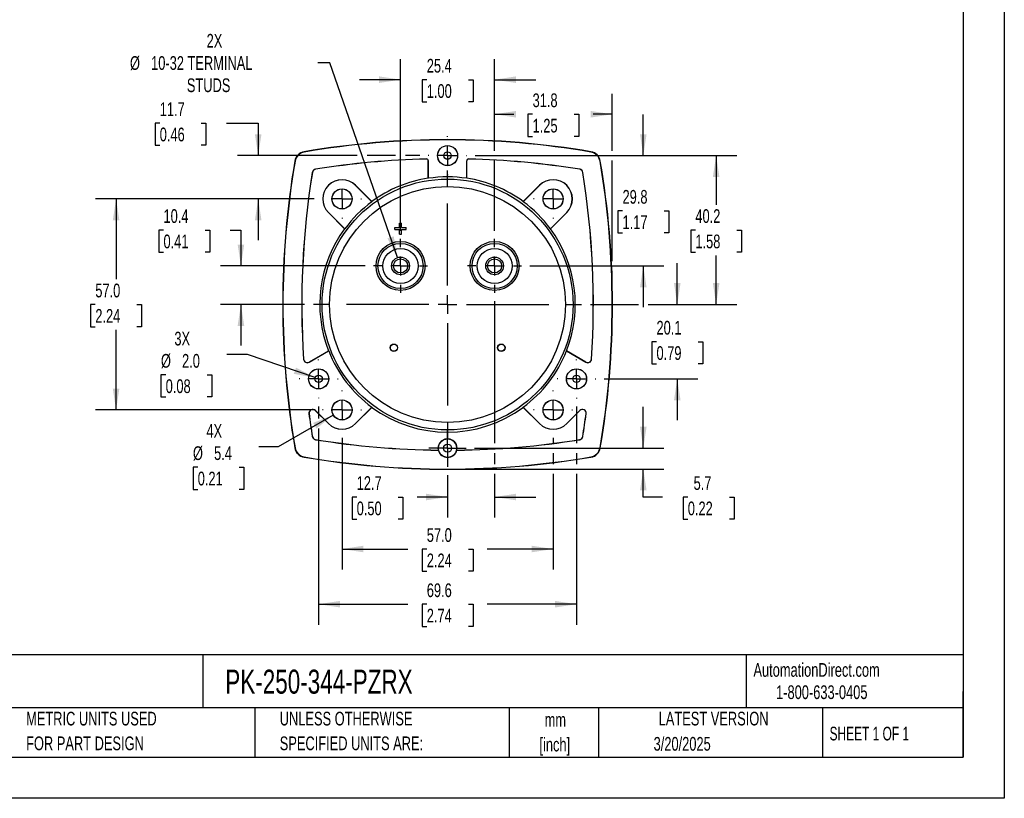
# Model space of a CAD drawing. Header units: millimetres. Extents: x 0 to 489, y 0 to 378.
# Tile 9 of 16: x 223 to 489, y 0 to 210. Entities that reach past the tile are written whole.
import ezdxf

# ---------------------------------------------------------------- set-up
doc = ezdxf.new("R2010")
doc.units = ezdxf.units.MM
doc.header["$LTSCALE"] = 1.75
doc.linetypes.add('CENTERX2', pattern=[20.32, 12.7, -2.54, 2.54, -2.54])
doc.layers.add('CENTER', color=40, linetype='CENTERX2')
doc.layers.add('DIMENSIONS', color=140, linetype='Continuous', lineweight=25)
doc.layers.add('TEXT', color=140, linetype='Continuous', lineweight=25)
doc.styles.add('SLDTEXTSTYLE0', font='TXT', dxfattribs={"width": 0.7})
doc.styles.add('SLDTEXTSTYLE1', font='TXT', dxfattribs={"width": 0.65})
doc.dimstyles.new('SLDDIMSTYLE0', dxfattribs={"dimtxt": 3.776514, "dimasz": 5.7785, "dimexe": 0, "dimexo": 0.0625, "dimgap": 0.944128, "dimtad": 0, "dimtih": 1, "dimtoh": 1, "dimrnd": 1e-09, "dimzin": 4, "dimdsep": 46, "dimtxsty": 'SLDTEXTSTYLE0', "dimsah": 1, "dimcen": 0.09, "dimadec": 0, "dimazin": 1, "dimtfac": 1, "dimtofl": 0, "dimtmove": 0, "dimatfit": 3, "dimfxl": 0, "dimfrac": 2, "dimtolj": 1, "dimtzin": 12, "dimarcsym": 0})
doc.dimstyles.new('SLDDIMSTYLE2', dxfattribs={"dimtxt": 3.776514, "dimasz": 5.7785, "dimexe": 0, "dimexo": 0.0625, "dimgap": 0.944128, "dimtad": 0, "dimtih": 1, "dimtoh": 1, "dimrnd": 1e-09, "dimzin": 12, "dimdsep": 46, "dimtxsty": 'SLDTEXTSTYLE0', "dimsah": 1, "dimcen": 0.09, "dimadec": 0, "dimazin": 3, "dimtfac": 1, "dimtmove": 0, "dimatfit": 0, "dimfxl": 0, "dimfrac": 2, "dimtolj": 1, "dimtzin": 12, "dimarcsym": 0})
doc.dimstyles.new('SLDDIMSTYLE3', dxfattribs={"dimtxt": 3.776514, "dimasz": 5.7785, "dimexe": 0, "dimexo": 0.0625, "dimgap": 0.944128, "dimtad": 0, "dimtih": 1, "dimtoh": 1, "dimrnd": 1e-09, "dimzin": 12, "dimdsep": 46, "dimtxsty": 'SLDTEXTSTYLE0', "dimsah": 1, "dimcen": 0.09, "dimadec": 0, "dimazin": 3, "dimtfac": 1, "dimtofl": 0, "dimtmove": 0, "dimatfit": 3, "dimfxl": 0, "dimfrac": 2, "dimtolj": 1, "dimtzin": 12, "dimarcsym": 0})
doc.dimstyles.new('SLDDIMSTYLE4', dxfattribs={"dimtxt": 3.776514, "dimasz": 5.7785, "dimexe": 0, "dimexo": 0.0625, "dimgap": 0.944128, "dimtad": 0, "dimtih": 1, "dimtoh": 1, "dimrnd": 1e-09, "dimzin": 12, "dimdsep": 46, "dimtxsty": 'SLDTEXTSTYLE0', "dimsah": 1, "dimcen": 0, "dimadec": 0, "dimazin": 3, "dimtfac": 1, "dimtofl": 0, "dimtmove": 0, "dimatfit": 3, "dimfxl": 0, "dimfrac": 2, "dimtolj": 1, "dimtzin": 12, "dimarcsym": 0})
doc.dimstyles.new('SLDDIMSTYLE5', dxfattribs={"dimtxt": 3.776514, "dimasz": 5.7785, "dimexe": 0, "dimexo": 0.0625, "dimgap": 0.944128, "dimtad": 0, "dimtih": 1, "dimtoh": 1, "dimrnd": 1e-09, "dimzin": 12, "dimdsep": 46, "dimtxsty": 'SLDTEXTSTYLE0', "dimsah": 1, "dimcen": 0, "dimadec": 0, "dimazin": 3, "dimtfac": 1, "dimtofl": 0, "dimtmove": 0, "dimatfit": 3, "dimfxl": 0, "dimfrac": 2, "dimtolj": 1, "dimtzin": 12, "dimarcsym": 0})
doc.dimstyles.new('SLDDIMSTYLE6', dxfattribs={"dimtxt": 3.776514, "dimasz": 5.7785, "dimexe": 0, "dimexo": 0.0625, "dimgap": 0.944128, "dimtad": 0, "dimtih": 1, "dimtoh": 1, "dimrnd": 1e-09, "dimzin": 4, "dimdsep": 46, "dimtxsty": 'SLDTEXTSTYLE0', "dimsah": 1, "dimcen": 0, "dimadec": 0, "dimazin": 1, "dimtfac": 1, "dimtofl": 0, "dimtmove": 0, "dimatfit": 3, "dimfxl": 0, "dimfrac": 2, "dimtolj": 1, "dimtzin": 12, "dimarcsym": 0})

# ---------------------------------------------------------------- blocks, each defined once
blk = doc.blocks.new('SW_NOTE_0_1')
at = {"layer": 'TEXT', "color": 0, "linetype": 'CENTERX2', "lineweight": 18, "char_height": 3.704, "attachment_point": 2, "style": 'SLDTEXTSTYLE0'}
for s, insert in [('mm', (4.98, 4.77)), ('[inch]', (4.83, -1.91))]:
    blk.add_mtext(s, dxfattribs=dict(at, insert=insert))
blk = doc.blocks.new('SW_NOTE_0_2')
at = {"layer": 'TEXT', "color": 0, "linetype": 'CENTERX2', "lineweight": 18, "char_height": 3.7042, "attachment_point": 1, "style": 'SLDTEXTSTYLE0'}
for s, insert in [('UNLESS OTHERWISE', (0, 4.77)), ('SPECIFIED UNITS ARE:', (0, -1.91))]:
    blk.add_mtext(s, dxfattribs=dict(at, insert=insert))
blk = doc.blocks.new('SW_NOTE_0_6')
at = {"layer": 'TEXT', "color": 0, "linetype": 'CENTERX2', "lineweight": 18, "char_height": 3.7042, "attachment_point": 1, "style": 'SLDTEXTSTYLE0'}
for s, insert in [('METRIC UNITS USED', (0, 4.77)), ('FOR PART DESIGN', (0, -1.91))]:
    blk.add_mtext(s, dxfattribs=dict(at, insert=insert))
blk = doc.blocks.new('_D_11')
at = {"layer": 'DIMENSIONS'}
for p, q in [((325.93, 153.29), (325.93, 199.65)), ((351.33, 174.91), (351.33, 199.65)), ((325.93, 194.09), (314.82, 194.09)), ((333.02, 194.09), (331.75, 194.09)), ((331.75, 194.09), (331.75, 188.09)), ((344.24, 194.09), (345.51, 194.09)), ((345.51, 194.09), (345.51, 188.09)), ((351.33, 194.09), (362.44, 194.09)), ((331.75, 188.09), (333.02, 188.09)), ((345.51, 188.09), (344.24, 188.09)), ((351.33, 153.29), (351.33, 172.25))]:
    blk.add_line(p, q, dxfattribs=at)
for points in [[(325.93, 194.09), (320.15, 194.98), (320.15, 193.2)], [(351.33, 194.09), (357.11, 193.2), (357.11, 194.98)]]:
    blk.add_solid(points, dxfattribs=at)
at = {"layer": 'DIMENSIONS', "char_height": 3.704, "attachment_point": 1, "style": 'SLDTEXTSTYLE0'}
for s, insert in [('25.4', (333.02, 199.71)), ('1.00', (333.02, 192.87))]:
    blk.add_mtext(s, dxfattribs=dict(at, insert=insert))
blk = doc.blocks.new('_D_12')
at = {"layer": 'DIMENSIONS'}
for p, q in [((351.33, 174.91), (351.33, 190.3)), ((383.08, 174.91), (383.08, 190.3)), ((351.33, 184.75), (356.48, 184.75)), ((361.59, 184.75), (360.32, 184.75)), ((360.32, 184.75), (360.32, 178.74)), ((372.82, 184.75), (374.08, 184.75)), ((374.08, 184.75), (374.08, 178.74)), ((383.08, 184.75), (377.93, 184.75)), ((360.32, 178.74), (361.59, 178.74)), ((374.08, 178.74), (372.82, 178.74)), ((351.33, 153.29), (351.33, 172.25)), ((383.08, 145.11), (383.08, 172.25)), ((383.08, 135.6), (383.08, 142.45))]:
    blk.add_line(p, q, dxfattribs=at)
for points in [[(351.33, 184.75), (357.11, 183.86), (357.11, 185.64)], [(383.08, 184.75), (377.3, 185.64), (377.3, 183.86)]]:
    blk.add_solid(points, dxfattribs=at)
at = {"layer": 'DIMENSIONS', "char_height": 3.704, "attachment_point": 1, "style": 'SLDTEXTSTYLE0'}
for s, insert in [('31.8', (361.59, 190.37)), ('1.25', (361.59, 183.52))]:
    blk.add_mtext(s, dxfattribs=dict(at, insert=insert))
blk = doc.blocks.new('_D_13')
at = {"layer": 'DIMENSIONS'}
for p, q in [((346.09, 173.58), (416.7, 173.58)), ((411.15, 173.58), (411.15, 160.33)), ((405.54, 153.48), (404.27, 153.48)), ((404.27, 153.48), (404.27, 147.48)), ((416.76, 153.48), (418.03, 153.48)), ((418.03, 153.48), (418.03, 147.48)), ((404.27, 147.48), (405.54, 147.48)), ((411.15, 133.38), (411.15, 146.63)), ((418.03, 147.48), (416.76, 147.48)), ((377.26, 133.38), (390.15, 133.38)), ((392.82, 133.38), (416.7, 133.38))]:
    blk.add_line(p, q, dxfattribs=at)
for points in [[(411.15, 173.58), (410.26, 167.8), (412.04, 167.8)], [(411.15, 133.38), (412.04, 139.16), (410.26, 139.16)]]:
    blk.add_solid(points, dxfattribs=at)
at = {"layer": 'DIMENSIONS', "char_height": 3.704, "attachment_point": 1, "style": 'SLDTEXTSTYLE0'}
for s, insert in [('40.2', (405.54, 159.1)), ('1.58', (405.54, 152.25))]:
    blk.add_mtext(s, dxfattribs=dict(at, insert=insert))
blk = doc.blocks.new('_D_14')
at = {"layer": 'DIMENSIONS'}
for p, q in [((391.48, 94.58), (391.48, 105.69)), ((345.91, 94.58), (397.04, 94.58)), ((340.85, 88.93), (397.04, 88.93)), ((391.48, 81.38), (391.48, 88.93)), ((396.68, 81.38), (391.48, 81.38)), ((403.49, 81.38), (402.22, 81.38)), ((402.22, 81.38), (402.22, 75.37)), ((414.71, 81.38), (415.98, 81.38)), ((415.98, 81.38), (415.98, 75.37)), ((402.22, 75.37), (403.49, 75.37)), ((415.98, 75.37), (414.71, 75.37))]:
    blk.add_line(p, q, dxfattribs=at)
for points in [[(391.48, 94.58), (392.37, 100.36), (390.59, 100.36)], [(391.48, 88.93), (390.59, 83.15), (392.37, 83.15)]]:
    blk.add_solid(points, dxfattribs=at)
at = {"layer": 'DIMENSIONS', "char_height": 3.704, "attachment_point": 1, "style": 'SLDTEXTSTYLE0'}
for s, insert in [('5.7', (405.06, 87)), ('0.22', (403.49, 80.15))]:
    blk.add_mtext(s, dxfattribs=dict(at, insert=insert))
blk = doc.blocks.new('_D_15')
at = {"layer": 'DIMENSIONS'}
for p, q in [((303.81, 105.82), (303.81, 102.57)), ((373.44, 105.8), (373.44, 95.91)), ((303.81, 99.9), (303.81, 46.87)), ((373.44, 93.25), (373.44, 90.26)), ((373.44, 87.6), (373.44, 46.87)), ((303.81, 52.43), (327.9, 52.43)), ((333.02, 52.43), (331.75, 52.43)), ((331.75, 52.43), (331.75, 46.43)), ((344.24, 52.43), (345.51, 52.43)), ((345.51, 52.43), (345.51, 46.43)), ((373.44, 52.43), (349.36, 52.43)), ((331.75, 46.43), (333.02, 46.43)), ((345.51, 46.43), (344.24, 46.43))]:
    blk.add_line(p, q, dxfattribs=at)
for points in [[(303.81, 52.43), (309.59, 51.54), (309.59, 53.32)], [(373.44, 52.43), (367.66, 53.32), (367.66, 51.54)]]:
    blk.add_solid(points, dxfattribs=at)
at = {"layer": 'DIMENSIONS', "char_height": 3.704, "attachment_point": 1, "style": 'SLDTEXTSTYLE0'}
for s, insert in [('69.6', (333.02, 58.05)), ('2.74', (333.02, 51.2))]:
    blk.add_mtext(s, dxfattribs=dict(at, insert=insert))
blk = doc.blocks.new('_D_16')
at = {"layer": 'DIMENSIONS'}
for p, q in [((260.91, 182.36), (259.64, 182.36)), ((259.64, 182.36), (259.64, 176.36)), ((272.13, 182.36), (273.4, 182.36)), ((273.4, 182.36), (273.4, 176.36)), ((278.94, 182.36), (287.5, 182.36)), ((287.5, 182.36), (287.5, 173.58)), ((259.64, 176.36), (260.91, 176.36)), ((273.4, 176.36), (272.13, 176.36)), ((314.22, 173.58), (281.94, 173.58)), ((324.6, 173.58), (316.89, 173.58)), ((331.17, 173.58), (327.26, 173.58)), ((302.65, 161.88), (281.94, 161.88)), ((287.5, 161.88), (287.5, 150.77))]:
    blk.add_line(p, q, dxfattribs=at)
for points in [[(287.5, 173.58), (288.39, 179.36), (286.61, 179.36)], [(287.5, 161.88), (286.61, 156.1), (288.39, 156.1)]]:
    blk.add_solid(points, dxfattribs=at)
at = {"layer": 'DIMENSIONS', "char_height": 3.704, "attachment_point": 1, "style": 'SLDTEXTSTYLE0'}
for s, insert in [('11.7', (260.91, 187.98)), ('0.46', (260.91, 181.14))]:
    blk.add_mtext(s, dxfattribs=dict(at, insert=insert))
blk = doc.blocks.new('_D_17')
at = {"layer": 'DIMENSIONS'}
for p, q in [((310.13, 97.4), (310.13, 61.78)), ((367.13, 97.4), (367.13, 95.91)), ((367.13, 93.25), (367.13, 90.26)), ((367.13, 87.6), (367.13, 61.78)), ((310.13, 67.33), (327.9, 67.33)), ((333.02, 67.33), (331.75, 67.33)), ((331.75, 67.33), (331.75, 61.33)), ((344.24, 67.33), (345.51, 67.33)), ((345.51, 67.33), (345.51, 61.33)), ((367.13, 67.33), (349.36, 67.33)), ((331.75, 61.33), (333.02, 61.33)), ((345.51, 61.33), (344.24, 61.33))]:
    blk.add_line(p, q, dxfattribs=at)
for points in [[(310.13, 67.33), (315.91, 66.45), (315.91, 68.22)], [(367.13, 67.33), (361.35, 68.22), (361.35, 66.45)]]:
    blk.add_solid(points, dxfattribs=at)
at = {"layer": 'DIMENSIONS', "char_height": 3.704, "attachment_point": 1, "style": 'SLDTEXTSTYLE0'}
for s, insert in [('57.0', (333.02, 72.95)), ('2.24', (333.02, 66.11))]:
    blk.add_mtext(s, dxfattribs=dict(at, insert=insert))
blk = doc.blocks.new('_D_18')
at = {"layer": 'DIMENSIONS'}
for p, q in [((351.33, 134.27), (351.33, 95.91)), ((351.33, 93.25), (351.33, 90.26)), ((338.63, 87.3), (338.63, 75.82)), ((351.33, 87.6), (351.33, 75.82)), ((314.09, 81.38), (312.83, 81.38)), ((312.83, 81.38), (312.83, 75.37)), ((325.32, 81.38), (326.58, 81.38)), ((326.58, 81.38), (326.58, 75.37)), ((338.63, 81.38), (330.43, 81.38)), ((351.33, 81.38), (362.44, 81.38)), ((312.83, 75.37), (314.09, 75.37)), ((326.58, 75.37), (325.32, 75.37))]:
    blk.add_line(p, q, dxfattribs=at)
for points in [[(338.63, 81.38), (332.85, 82.26), (332.85, 80.49)], [(351.33, 81.38), (357.11, 80.49), (357.11, 82.26)]]:
    blk.add_solid(points, dxfattribs=at)
at = {"layer": 'DIMENSIONS', "char_height": 3.704, "attachment_point": 1, "style": 'SLDTEXTSTYLE0'}
for s, insert in [('12.7', (314.09, 87)), ('0.50', (314.09, 80.15))]:
    blk.add_mtext(s, dxfattribs=dict(at, insert=insert))
blk = doc.blocks.new('_D_19')
at = {"layer": 'DIMENSIONS'}
for p, q in [((306.83, 198.67), (303.59, 198.67)), ((325.14, 146.05), (306.83, 198.67))]:
    blk.add_line(p, q, dxfattribs=at)
blk.add_solid([(325.14, 146.05), (324.08, 151.8), (322.4, 151.21)], dxfattribs=at)
at = {"layer": 'DIMENSIONS', "attachment_point": 1, "style": 'SLDTEXTSTYLE0'}
for s, insert, char_height in [('2X', (273.58, 206.45), 3.704), ('%%c', (252.88, 200.44), 3.704), ('10-32 TERMINAL', (258.59, 200.44), 3.7042), ('STUDS', (268.24, 194.44), 3.704)]:
    blk.add_mtext(s, dxfattribs=dict(at, insert=insert, char_height=char_height))
blk = doc.blocks.new('_D_20')
at = {"layer": 'DIMENSIONS'}
for p, q in [((307.77, 103.52), (292.9, 94.93)), ((292.9, 94.93), (287.71, 94.93)), ((271.17, 89.45), (269.9, 89.45)), ((269.9, 89.45), (269.9, 83.45)), ((282.39, 89.45), (283.66, 89.45)), ((283.66, 89.45), (283.66, 83.45)), ((269.9, 83.45), (271.17, 83.45)), ((283.66, 83.45), (282.39, 83.45))]:
    blk.add_line(p, q, dxfattribs=at)
blk.add_solid([(307.77, 103.52), (302.33, 101.4), (303.21, 99.86)], dxfattribs=at)
at = {"layer": 'DIMENSIONS', "char_height": 3.704, "attachment_point": 1, "style": 'SLDTEXTSTYLE0'}
for s, insert in [('4X', (273.52, 101.07)), ('%%c', (269.89, 95.07)), ('5.4', (275.59, 95.07)), ('0.21', (271.17, 88.22))]:
    blk.add_mtext(s, dxfattribs=dict(at, insert=insert))
blk = doc.blocks.new('_D_21')
at = {"layer": 'DIMENSIONS'}
for p, q in [((391.48, 173.58), (391.48, 184.69)), ((346.09, 173.58), (397.04, 173.58)), ((385.87, 158.68), (384.6, 158.68)), ((384.6, 158.68), (384.6, 152.68)), ((397.09, 158.68), (398.36, 158.68)), ((398.36, 158.68), (398.36, 152.68)), ((384.6, 152.68), (385.87, 152.68)), ((398.36, 152.68), (397.09, 152.68)), ((360.84, 143.78), (397.04, 143.78)), ((391.48, 143.78), (391.48, 132.67))]:
    blk.add_line(p, q, dxfattribs=at)
for points in [[(391.48, 173.58), (392.37, 179.36), (390.59, 179.36)], [(391.48, 143.78), (390.59, 138), (392.37, 138)]]:
    blk.add_solid(points, dxfattribs=at)
at = {"layer": 'DIMENSIONS', "char_height": 3.704, "attachment_point": 1, "style": 'SLDTEXTSTYLE0'}
for s, insert in [('29.8', (385.87, 164.3)), ('1.17', (385.87, 157.45))]:
    blk.add_mtext(s, dxfattribs=dict(at, insert=insert))
blk = doc.blocks.new('_D_22')
at = {"layer": 'DIMENSIONS'}
for p, q in [((302.65, 161.88), (243.57, 161.88)), ((249.13, 161.88), (249.13, 140.23)), ((243.52, 133.38), (242.25, 133.38)), ((242.25, 133.38), (242.25, 127.38)), ((254.74, 133.38), (256.01, 133.38)), ((256.01, 133.38), (256.01, 127.38)), ((242.25, 127.38), (243.52, 127.38)), ((249.13, 104.88), (249.13, 126.53)), ((256.01, 127.38), (254.74, 127.38)), ((302.65, 104.88), (243.57, 104.88))]:
    blk.add_line(p, q, dxfattribs=at)
for points in [[(249.13, 161.88), (248.24, 156.1), (250.02, 156.1)], [(249.13, 104.88), (250.02, 110.66), (248.24, 110.66)]]:
    blk.add_solid(points, dxfattribs=at)
at = {"layer": 'DIMENSIONS', "char_height": 3.704, "attachment_point": 1, "style": 'SLDTEXTSTYLE0'}
for s, insert in [('57.0', (243.52, 139)), ('2.24', (243.52, 132.15))]:
    blk.add_mtext(s, dxfattribs=dict(at, insert=insert))
blk = doc.blocks.new('_D_23')
at = {"layer": 'DIMENSIONS'}
for p, q in [((261.93, 153.48), (260.66, 153.48)), ((260.66, 153.48), (260.66, 147.48)), ((273.15, 153.48), (274.42, 153.48)), ((274.42, 153.48), (274.42, 147.48)), ((279.96, 153.48), (282.84, 153.48)), ((282.84, 153.48), (282.84, 143.78)), ((260.66, 147.48), (261.93, 147.48)), ((274.42, 147.48), (273.15, 147.48)), ((316.42, 143.78), (277.28, 143.78)), ((299.99, 133.38), (277.28, 133.38)), ((282.84, 133.38), (282.84, 122.27))]:
    blk.add_line(p, q, dxfattribs=at)
for points in [[(282.84, 143.78), (283.73, 149.56), (281.95, 149.56)], [(282.84, 133.38), (281.95, 127.6), (283.73, 127.6)]]:
    blk.add_solid(points, dxfattribs=at)
at = {"layer": 'DIMENSIONS', "char_height": 3.704, "attachment_point": 1, "style": 'SLDTEXTSTYLE0'}
for s, insert in [('10.4', (261.93, 159.1)), ('0.41', (261.93, 152.25))]:
    blk.add_mtext(s, dxfattribs=dict(at, insert=insert))
blk = doc.blocks.new('_D_24')
at = {"layer": 'DIMENSIONS'}
for p, q in [((400.65, 133.38), (400.65, 144.49)), ((377.26, 133.38), (390.15, 133.38)), ((392.82, 133.38), (406.2, 133.38)), ((395.04, 123.33), (393.77, 123.33)), ((393.77, 123.33), (393.77, 117.33)), ((406.26, 123.33), (407.53, 123.33)), ((407.53, 123.33), (407.53, 117.33)), ((393.77, 117.33), (395.04, 117.33)), ((407.53, 117.33), (406.26, 117.33)), ((380.93, 113.28), (406.2, 113.28)), ((400.65, 113.28), (400.65, 102.17))]:
    blk.add_line(p, q, dxfattribs=at)
for points in [[(400.65, 133.38), (401.54, 139.16), (399.76, 139.16)], [(400.65, 113.28), (399.76, 107.5), (401.54, 107.5)]]:
    blk.add_solid(points, dxfattribs=at)
at = {"layer": 'DIMENSIONS', "char_height": 3.704, "attachment_point": 1, "style": 'SLDTEXTSTYLE0'}
for s, insert in [('20.1', (395.04, 128.95)), ('0.79', (395.04, 122.1))]:
    blk.add_mtext(s, dxfattribs=dict(at, insert=insert))
blk = doc.blocks.new('_D_25')
at = {"layer": 'DIMENSIONS'}
for p, q in [((284.65, 119.87), (279.06, 119.87)), ((302.87, 113.61), (284.65, 119.87)), ((262.52, 114.39), (261.25, 114.39)), ((261.25, 114.39), (261.25, 108.39)), ((273.74, 114.39), (275.01, 114.39)), ((275.01, 114.39), (275.01, 108.39)), ((261.25, 108.39), (262.52, 108.39)), ((275.01, 108.39), (273.74, 108.39))]:
    blk.add_line(p, q, dxfattribs=at)
blk.add_solid([(302.87, 113.61), (297.69, 116.33), (297.12, 114.64)], dxfattribs=at)
at = {"layer": 'DIMENSIONS', "char_height": 3.704, "attachment_point": 1, "style": 'SLDTEXTSTYLE0'}
for s, insert in [('3X', (264.87, 126.01)), ('%%c', (261.24, 120.01)), ('2.0', (266.94, 120.01)), ('0.08', (262.52, 113.16))]:
    blk.add_mtext(s, dxfattribs=dict(at, insert=insert))
blk = doc.blocks.new('SW_CENTERMARKSYMBOL_0')
at = {"layer": 'CENTER', "color": 0}
for p, q in [((0, 5.08), (0, 36.41)), ((-5.08, 0), (-36.41, 0)), ((0, 0), (-2.54, 0)), ((0, 0), (0, 2.54)), ((0, 0), (0, -2.54)), ((0, 0), (2.54, 0)), ((5.08, 0), (36.41, 0)), ((0, -5.08), (0, -36.41))]:
    blk.add_line(p, q, dxfattribs=at)
blk = doc.blocks.new('SW_CENTERMARKSYMBOL_1')
at = {"layer": 'CENTER', "color": 0}
for p, q in [((0, 5.08), (0, 7.29)), ((-5.08, 0), (-7.29, 0)), ((0, 0), (-2.54, 0)), ((0, 0), (0, 2.54)), ((0, 0), (0, -2.54)), ((0, 0), (2.54, 0)), ((5.08, 0), (7.29, 0)), ((0, -5.08), (0, -7.29))]:
    blk.add_line(p, q, dxfattribs=at)
blk = doc.blocks.new('SW_CENTERMARKSYMBOL_2')
at = {"layer": 'CENTER', "color": 0}
for p, q in [((0, 5.08), (0, 7.29)), ((-5.08, 0), (-7.29, 0)), ((0, 0), (-2.54, 0)), ((0, 0), (0, 2.54)), ((0, 0), (0, -2.54)), ((0, 0), (2.54, 0)), ((5.08, 0), (7.29, 0)), ((0, -5.08), (0, -7.29))]:
    blk.add_line(p, q, dxfattribs=at)
blk = doc.blocks.new('SW_CENTERMARKSYMBOL_3')
at = {"layer": 'CENTER', "color": 0}
for p, q in [((0, 5.08), (0, 5.26)), ((-5.08, 0), (-5.26, 0)), ((0, 0), (-2.54, 0)), ((0, 0), (0, 2.54)), ((0, 0), (0, -2.54)), ((0, 0), (2.54, 0)), ((5.08, 0), (5.26, 0)), ((0, -5.08), (0, -5.26))]:
    blk.add_line(p, q, dxfattribs=at)
blk = doc.blocks.new('SW_CENTERMARKSYMBOL_4')
at = {"layer": 'CENTER', "color": 0}
for p, q in [((0, 5.08), (0, 5.24)), ((-5.08, 0), (-5.24, 0)), ((0, 0), (-2.54, 0)), ((0, 0), (0, 2.54)), ((0, 0), (0, -2.54)), ((0, 0), (2.54, 0)), ((5.08, 0), (5.24, 0)), ((0, -5.08), (0, -5.24))]:
    blk.add_line(p, q, dxfattribs=at)
blk = doc.blocks.new('SW_CENTERMARKSYMBOL_5')
at = {"layer": 'CENTER', "color": 0}
for p, q in [((0, 5.08), (0, 5.26)), ((-5.08, 0), (-5.26, 0)), ((0, 0), (-2.54, 0)), ((0, 0), (0, 2.54)), ((0, 0), (0, -2.54)), ((0, 0), (2.54, 0)), ((5.08, 0), (5.26, 0)), ((0, -5.08), (0, -5.26))]:
    blk.add_line(p, q, dxfattribs=at)
blk = doc.blocks.new('SW_CENTERMARKSYMBOL_6')
at = {"layer": 'CENTER', "color": 0}
for p, q in [((0, 5.08), (0, 5.26)), ((-5.08, 0), (-5.26, 0)), ((0, 0), (-2.54, 0)), ((0, 0), (0, 2.54)), ((0, 0), (0, -2.54)), ((0, 0), (2.54, 0)), ((5.08, 0), (5.26, 0)), ((0, -5.08), (0, -5.26))]:
    blk.add_line(p, q, dxfattribs=at)
blk = doc.blocks.new('SW_CENTERMARKSYMBOL_7')
at = {"layer": 'CENTER', "color": 0}
for p, q in [((0, 5.08), (0, 5.24)), ((-5.08, 0), (-5.24, 0)), ((0, 0), (-2.54, 0)), ((0, 0), (0, 2.54)), ((0, 0), (0, -2.54)), ((0, 0), (2.54, 0)), ((5.08, 0), (5.24, 0)), ((0, -5.08), (0, -5.24))]:
    blk.add_line(p, q, dxfattribs=at)
blk = doc.blocks.new('SW_CENTERMARKSYMBOL_8')
at = {"layer": 'CENTER', "color": 0}
for p, q in [((0, 5.08), (0, 5.26)), ((-5.08, 0), (-5.26, 0)), ((0, 0), (-2.54, 0)), ((0, 0), (0, 2.54)), ((0, 0), (0, -2.54)), ((0, 0), (2.54, 0)), ((5.08, 0), (5.26, 0)), ((0, -5.08), (0, -5.26))]:
    blk.add_line(p, q, dxfattribs=at)
blk = doc.blocks.new('SW_CENTERMARKSYMBOL_9')
at = {"layer": 'CENTER', "color": 0}
for p, q in [((0, 2.54), (0, 5.06)), ((-2.54, 0), (-5.06, 0)), ((0, 0), (-2.54, 0)), ((0, 0), (0, 2.54)), ((0, 0), (0, -2.54)), ((0, 0), (2.54, 0)), ((2.54, 0), (5.06, 0)), ((0, -2.54), (0, -5.06))]:
    blk.add_line(p, q, dxfattribs=at)
blk = doc.blocks.new('SW_CENTERMARKSYMBOL_10')
at = {"layer": 'CENTER', "color": 0}
for p, q in [((0, 5.08), (0, 5.26)), ((-5.08, 0), (-5.26, 0)), ((0, 0), (-2.54, 0)), ((0, 0), (0, 2.54)), ((0, 0), (0, -2.54)), ((0, 0), (2.54, 0)), ((5.08, 0), (5.26, 0)), ((0, -5.08), (0, -5.26))]:
    blk.add_line(p, q, dxfattribs=at)

msp = doc.modelspace()

# ---------------------------------------------------------------- linework, layer by layer
at = {"color": 7, "linetype": 'Continuous'}
for p, q in [((488.954, 377.83), (488.954, 0.005)), ((488.954, 0.005), (0.004, 0.005))]:
    msp.add_line(p, q, dxfattribs=at)
for p, q in [((299.913, 174.548), (299.902, 174.616)), ((377.345, 174.548), (377.357, 174.616)), ((297.393, 172.108), (297.461, 172.096)), ((332.916, 172.675), (332.917, 172.658)), ((333.447, 172.158), (333.429, 172.158)), ((333.429, 167.482), (333.429, 172.158)), ((333.447, 167.45), (333.447, 172.158)), ((343.812, 167.45), (343.812, 172.158)), ((343.829, 172.158), (343.812, 172.158)), ((343.829, 167.482), (343.829, 172.158)), ((344.342, 172.658), (344.342, 172.675)), ((379.797, 172.096), (379.865, 172.108)), ((302.109, 169.057), (302.126, 169.054)), ((302.955, 169.883), (302.952, 169.9)), ((374.306, 169.9), (374.303, 169.883)), ((375.132, 169.054), (375.149, 169.057)), ((313.806, 165.557), (313.794, 165.545)), ((318.203, 161.136), (313.794, 165.545)), ((313.806, 165.557), (318.192, 161.171)), ((333.447, 167.45), (333.429, 167.482)), ((343.829, 167.482), (343.812, 167.45)), ((359.055, 161.136), (363.464, 165.545)), ((359.066, 161.171), (363.452, 165.557)), ((363.464, 165.545), (363.452, 165.557)), ((318.192, 161.171), (318.203, 161.136)), ((359.055, 161.136), (359.066, 161.171)), ((306.464, 158.216), (306.452, 158.203)), ((310.838, 153.817), (306.452, 158.203)), ((310.874, 153.806), (306.464, 158.216)), ((366.385, 153.806), (370.794, 158.216)), ((370.806, 158.203), (366.42, 153.817)), ((370.806, 158.203), (370.794, 158.216)), ((325.679, 154.13), (325.679, 155.38)), ((325.679, 155.38), (326.179, 155.38)), ((326.179, 154.13), (326.179, 155.38)), ((310.874, 153.806), (310.838, 153.817)), ((324.429, 153.63), (324.429, 154.13)), ((324.429, 154.13), (325.679, 154.13)), ((324.429, 153.63), (325.679, 153.63)), ((325.679, 152.38), (325.679, 153.63)), ((325.679, 152.38), (326.179, 152.38)), ((326.179, 154.13), (327.429, 154.13)), ((326.179, 153.63), (327.429, 153.63)), ((326.179, 152.38), (326.179, 153.63)), ((327.429, 153.63), (327.429, 154.13)), ((366.42, 153.817), (366.385, 153.806)), ((301.262, 117.811), (306.496, 120.832)), ((306.533, 120.834), (301.271, 117.796)), ((306.496, 120.832), (306.533, 120.834)), ((370.726, 120.834), (370.763, 120.832)), ((375.987, 117.796), (370.726, 120.834)), ((370.763, 120.832), (375.996, 117.811)), ((299.747, 118.61), (299.765, 118.611)), ((301.262, 117.811), (301.271, 117.796)), ((375.987, 117.796), (375.996, 117.811)), ((377.494, 118.611), (377.511, 118.61)), ((301.22, 103.899), (301.202, 103.897)), ((302.931, 104.749), (302.918, 104.737)), ((306.452, 101.203), (302.918, 104.737)), ((302.931, 104.749), (306.464, 101.216)), ((313.794, 101.216), (318.203, 105.625)), ((318.192, 105.589), (313.806, 101.203)), ((318.203, 105.625), (318.192, 105.589)), ((359.066, 105.589), (359.055, 105.625)), ((359.055, 105.625), (363.464, 101.216)), ((359.066, 105.589), (363.452, 101.203)), ((370.794, 101.216), (374.328, 104.749)), ((374.34, 104.737), (370.806, 101.203)), ((374.34, 104.737), (374.328, 104.749)), ((376.038, 103.899), (376.056, 103.897)), ((306.464, 101.216), (306.452, 101.203)), ((313.794, 101.216), (313.806, 101.203)), ((363.452, 101.203), (363.464, 101.216)), ((370.794, 101.216), (370.806, 101.203)), ((302.126, 97.706), (302.109, 97.703)), ((302.952, 96.86), (302.955, 96.878)), ((374.303, 96.878), (374.306, 96.86)), ((375.149, 97.703), (375.132, 97.706)), ((297.461, 94.664), (297.393, 94.653)), ((336.186, 94.043), (336.172, 94.026)), ((341.087, 94.026), (341.073, 94.043)), ((379.797, 94.664), (379.865, 94.653)), ((299.913, 92.212), (299.902, 92.144)), ((377.345, 92.212), (377.357, 92.144))]:
    msp.add_line(p, q)
for centre, radius in [((338.629, 173.58), 2.719), ((338.629, 173.58), 2.7), ((338.629, 173.58), 1), ((338.629, 133.38), 33.873), ((338.629, 133.383), 31.873), ((310.129, 161.88), 2.719), ((310.129, 161.88), 2.7), ((367.129, 161.88), 2.719), ((367.129, 161.88), 2.7), ((325.929, 143.78), 6.611), ((325.929, 143.78), 6.1), ((351.329, 143.78), 6.611), ((351.329, 143.78), 6.1), ((325.929, 143.78), 4.75), ((351.329, 143.78), 4.75), ((325.929, 143.78), 2.4), ((325.929, 143.78), 1.9), ((351.329, 143.78), 2.4), ((351.329, 143.78), 1.9), ((324.129, 121.68), 1.015), ((324.129, 121.68), 0.95), ((353.129, 121.68), 1.015), ((353.129, 121.68), 0.95), ((303.815, 113.28), 2.719), ((303.815, 113.28), 2.7), ((373.443, 113.28), 2.719), ((373.443, 113.28), 2.7), ((303.815, 113.28), 1), ((373.443, 113.28), 1), ((310.129, 104.88), 2.719), ((310.129, 104.88), 2.7), ((367.129, 104.88), 2.719), ((367.129, 104.88), 2.7), ((338.629, 94.58), 2.5), ((338.629, 94.58), 1.1)]:
    msp.add_circle(centre, radius)
for centre, radius, start, end in [((338.629, -52.17), 230.069, 80.30927, 99.69073), ((338.629, -52.17), 230, 80.30927, 99.69073), ((300.418, 171.591), 3.069, 99.69073, 170.30927), ((300.418, 171.591), 3, 99.69073, 170.30927), ((376.84, 171.591), 3, 9.69073, 80.30927), ((376.84, 171.591), 3.069, 9.69073, 80.30927), ((524.179, 133.38), 230.069, 170.30927, 189.69073), ((524.179, 133.38), 230, 170.30927, 189.69073), ((338.629, -52.17), 224.917, 91.45549, 99.12688), ((338.629, -52.17), 224.9, 91.45549, 99.12688), ((332.929, 172.158), 0.517, 0, 91.4388), ((332.929, 172.158), 0.5, 0, 91.43822), ((344.329, 172.158), 0.517, 88.5612, 180), ((344.329, 172.158), 0.5, 88.56178, 180), ((338.629, -52.17), 224.917, 80.87312, 88.54451), ((338.629, -52.17), 224.9, 80.87312, 88.54451), ((153.079, 133.38), 230, 350.30927, 9.69073), ((153.079, 133.38), 230.069, 350.30927, 9.69073), ((524.179, 133.38), 224.917, 170.87312, 183.76525), ((524.179, 133.38), 224.9, 170.87312, 183.76525), ((303.114, 168.895), 1.017, 99.12688, 170.87312), ((303.114, 168.895), 1, 99.12688, 170.87312), ((338.629, 133.38), 34.462, 81.3507, 98.6493), ((374.144, 168.895), 1, 9.12688, 80.87312), ((374.144, 168.895), 1.017, 9.12688, 80.87312), ((153.079, 133.38), 224.9, 356.23475, 9.12688), ((153.079, 133.38), 224.917, 356.23475, 9.12688), ((310.129, 161.88), 5.2, 45, 225), ((310.129, 161.88), 5.183, 45, 225), ((338.629, 133.38), 34.497, 98.66981, 126.33019), ((338.629, 133.38), 34.497, 53.66981, 81.33019), ((367.129, 161.88), 5.2, 315, 135), ((367.129, 161.88), 5.183, 315, 135), ((338.629, 133.38), 34.462, 126.3507, 143.6493), ((338.629, 133.38), 34.462, 36.3507, 53.6493), ((338.629, 133.38), 34.497, 143.66981, 201.33019), ((338.629, 133.38), 34.497, 338.66981, 36.33019), ((338.629, 133.38), 34.462, 201.3507, 233.6493), ((338.629, 133.38), 34.462, 306.3507, 338.6493), ((300.762, 118.677), 1.017, 183.76533, 300), ((300.762, 118.677), 1, 183.76533, 300), ((376.496, 118.677), 1.017, 240, 356.23467), ((376.496, 118.677), 1, 240, 356.23467), ((302.211, 104.03), 1.017, 45, 187.53235), ((524.179, 133.38), 224.917, 187.53235, 189.12688), ((302.211, 104.03), 1, 45, 187.53235), ((524.179, 133.38), 224.9, 187.53235, 189.12688), ((338.629, 133.38), 34.497, 233.66981, 306.33019), ((375.047, 104.03), 1.017, 352.46765, 135), ((375.047, 104.03), 1, 352.46765, 135), ((153.079, 133.38), 224.9, 350.87312, 352.46765), ((153.079, 133.38), 224.917, 350.87312, 352.46765), ((310.129, 104.88), 5.2, 225, 315), ((310.129, 104.88), 5.183, 225, 315), ((367.129, 104.88), 5.2, 225, 315), ((367.129, 104.88), 5.183, 225, 315), ((303.114, 97.865), 1.017, 189.12688, 260.87312), ((303.114, 97.865), 1, 189.12688, 260.87312), ((338.629, 318.93), 224.917, 260.87312, 269.37395), ((338.629, 318.93), 224.9, 260.87312, 269.37748), ((338.629, 94.58), 2.502, 347.61143, 192.38857), ((338.629, 318.93), 224.9, 270.62252, 279.12688), ((338.629, 318.93), 224.917, 270.62605, 279.12688), ((374.144, 97.865), 1, 279.12688, 350.87312), ((374.144, 97.865), 1.017, 279.12688, 350.87312), ((300.418, 95.169), 3.069, 189.69073, 260.30927), ((300.418, 95.169), 3, 189.69073, 260.30927), ((338.629, 94.58), 2.519, 192.70446, 347.29554), ((376.84, 95.169), 3, 279.69073, 350.30927), ((376.84, 95.169), 3.069, 279.69073, 350.30927), ((338.629, 318.93), 230.069, 260.30927, 279.69073), ((338.629, 318.93), 230, 260.30927, 279.69073)]:
    msp.add_arc(centre, radius, start, end)
at = {"layer": 'TEXT'}
for p, q in [((477.837, 366.712), (477.837, 11.112)), ((477.837, 38.721), (11.112, 38.721)), ((272.578, 38.721), (272.578, 24.447)), ((419.257, 38.721), (419.257, 24.447)), ((477.837, 11.112), (477.837, 28.892)), ((477.837, 24.447), (11.112, 24.447)), ((286.615, 24.447), (286.615, 11.112)), ((355.293, 24.447), (355.293, 11.112)), ((379.421, 24.447), (379.421, 11.112)), ((439.86, 24.447), (439.86, 11.112)), ((11.112, 11.112), (477.837, 11.112))]:
    msp.add_line(p, q, dxfattribs=at)

# ---------------------------------------------------------------- block references
at = {"layer": 'CENTER'}
for name, p in [('SW_CENTERMARKSYMBOL_4', (338.629, 173.58)), ('SW_CENTERMARKSYMBOL_0', (338.629, 133.38)), ('SW_CENTERMARKSYMBOL_3', (310.129, 161.88)), ('SW_CENTERMARKSYMBOL_5', (367.129, 161.88)), ('SW_CENTERMARKSYMBOL_2', (325.929, 143.78)), ('SW_CENTERMARKSYMBOL_1', (351.329, 143.78)), ('SW_CENTERMARKSYMBOL_7', (303.815, 113.28)), ('SW_CENTERMARKSYMBOL_6', (373.443, 113.28)), ('SW_CENTERMARKSYMBOL_8', (310.129, 104.88)), ('SW_CENTERMARKSYMBOL_10', (367.129, 104.88)), ('SW_CENTERMARKSYMBOL_9', (338.629, 94.58))]:
    msp.add_blockref(name, p, dxfattribs=at)
at = {"layer": 'TEXT', "linetype": 'CENTERX2', "lineweight": 18}
for name, p in [('SW_NOTE_0_6', (224.837, 18.612)), ('SW_NOTE_0_2', (293.314, 18.612)), ('SW_NOTE_0_1', (362.751, 18.284))]:
    msp.add_blockref(name, p, dxfattribs=at)

# ---------------------------------------------------------------- texts
for s, insert, char_height, attachment_point, style in [('PK-250-344-PZRX', (278.614, 34.751), 6.48229, 1, 'SLDTEXTSTYLE0'), ('AutomationDirect.com', (421.216, 36.534), 3.70417, 1, 'SLDTEXTSTYLE0'), ('1-800-633-0405', (427.335, 30.515), 3.70417, 1, 'SLDTEXTSTYLE0'), ('LATEST VERSION', (410.466, 23.387), 3.70417, 2, 'SLDTEXTSTYLE0'), ('SHEET 1 OF 1', (441.772, 19.34), 3.70417, 1, 'SLDTEXTSTYLE1'), ('3/20/2025', (401.978, 16.571), 3.7042, 2, 'SLDTEXTSTYLE0')]:
    msp.add_mtext(s, dxfattribs=dict(at, insert=insert, char_height=char_height, attachment_point=attachment_point, style=style))

# ---------------------------------------------------------------- dimensions: what is measured, and where the dimension line sits
at = {"layer": 'DIMENSIONS'}
dim = msp.add_diameter_dim_2p(p1=(326.718, 141.513), p2=(325.14, 146.047), text='2X\\P%%c10-32 TERMINAL\\PSTUDS', dimstyle='SLDDIMSTYLE4', override={"dimpost": '<>'}, dxfattribs=at)
dim.commit()
dim.dimension.update_dxf_attribs({"geometry": '_D_19', "text_midpoint": (276.846, 198.67), "dimtype": 163})
for base, p1, p2, dimstyle, picture, middle in [((351.329, 194.093), (325.929, 151.07), (351.329, 151.07), 'SLDDIMSTYLE2', '_D_11', (338.629, 194.093)), ((383.079, 184.747), (351.329, 151.07), (383.079, 133.38), 'SLDDIMSTYLE3', '_D_12', (367.204, 184.747)), ((338.629, 81.376), (351.329, 136.49), (338.629, 89.521), 'SLDDIMSTYLE2', '_D_18', (319.705, 81.376)), ((373.443, 52.43), (303.815, 108.04), (373.443, 108.021), 'SLDDIMSTYLE3', '_D_15', (338.629, 52.43)), ((367.129, 67.334), (310.129, 99.621), (367.129, 99.621), 'SLDDIMSTYLE0', '_D_17', (338.629, 67.334))]:
    dim = msp.add_linear_dim(base=base, p1=p1, p2=p2, dimstyle=dimstyle, dxfattribs=at)
    dim.commit()
    dim.dimension.update_dxf_attribs({"geometry": picture, "text_midpoint": middle, "dimtype": 160})
for base, p1, p2, dimstyle, picture, middle in [((287.5, 161.88), (333.389, 173.58), (304.87, 161.88), 'SLDDIMSTYLE2', '_D_16', (287.5, 182.364)), ((391.484, 173.58), (358.619, 143.78), (343.869, 173.58), 'SLDDIMSTYLE2', '_D_21', (391.484, 158.68)), ((411.148, 133.38), (343.869, 173.58), (375.042, 133.38), 'SLDDIMSTYLE3', '_D_13', (411.148, 153.48)), ((249.129, 104.88), (304.87, 161.88), (304.87, 104.88), 'SLDDIMSTYLE0', '_D_22', (249.129, 133.38)), ((282.84, 133.38), (318.639, 143.78), (302.216, 133.38), 'SLDDIMSTYLE2', '_D_23', (282.84, 153.48)), ((400.648, 133.38), (378.703, 113.28), (375.042, 133.38), 'SLDDIMSTYLE2', '_D_24', (400.648, 123.33)), ((391.484, 88.93), (343.688, 94.58), (338.629, 88.93), 'SLDDIMSTYLE2', '_D_14', (391.484, 81.376))]:
    dim = msp.add_linear_dim(base=base, p1=p1, p2=p2, angle=90, dimstyle=dimstyle, dxfattribs=at)
    dim.commit()
    dim.dimension.update_dxf_attribs({"geometry": picture, "text_midpoint": middle, "dimtype": 160})
for p1, p2, text, dimstyle, picture, middle in [((304.761, 112.955), (302.869, 113.605), '3X\\P<>', 'SLDDIMSTYLE6', '_D_25', (268.133, 117.39)), ((312.484, 106.24), (307.774, 103.521), '4X\\P<>', 'SLDDIMSTYLE5', '_D_20', (276.781, 92.451))]:
    dim = msp.add_diameter_dim_2p(p1=p1, p2=p2, text=text, dimstyle=dimstyle, dxfattribs=at)
    dim.commit()
    dim.dimension.update_dxf_attribs({"geometry": picture, "text_midpoint": middle, "dimtype": 163})

doc.saveas('drawing.dxf')
